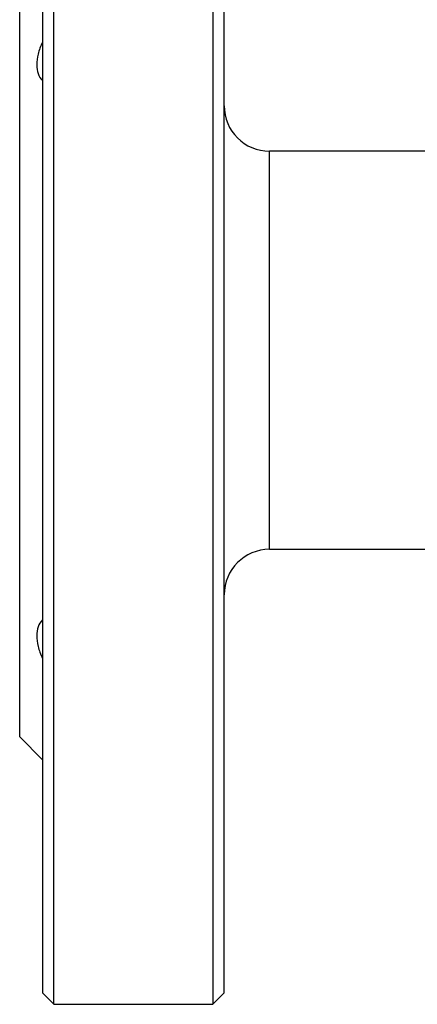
# Model space of a CAD drawing. Header units: millimetres. Extents: x -80 to 160, y -58 to 80.
# Tile 1 of 5: x -80 to -45, y -58 to 29. Entities that reach past the tile are written whole.
import ezdxf

# ---------------------------------------------------------------- set-up
doc = ezdxf.new("R2010")
doc.units = ezdxf.units.MM

msp = doc.modelspace()

# ---------------------------------------------------------------- linework, layer by layer
at = {"color": 7, "linetype": 'Continuous', "lineweight": 25}
for p, q in [((-77, -57.5), (-77, 57.5)), ((-63, 57.5), (-63, -57.5)), ((-78, 56.5), (-78, -56.5)), ((-62, -56.5), (-62, 56.5)), ((-80, -34), (-80, 34)), ((-40.9, 17.5), (-58, 17.5)), ((-58, -17.5), (-40.9, -17.5)), ((-80, -34), (-78, -36)), ((-78, -56.5), (-77, -57.5)), ((-63, -57.5), (-62, -56.5)), ((-77, -57.5), (-63, -57.5))]:
    msp.add_line(p, q, dxfattribs=at)
at = {"color": 1, "linetype": 'Continuous', "lineweight": 25}
msp.add_line((-58, -17.5), (-58, 17.5), dxfattribs=at)
at = {"color": 7, "linetype": 'Continuous', "lineweight": 25}
for centre, start, end in [((-58, 21.5), 180, 270), ((-58, -21.5), 90, 180)]:
    msp.add_arc(centre, 4, start, end, dxfattribs=at)
for points in [[(-78, 27.09), (-78.159, 26.731), (-78.287, 26.376), (-78.457, 25.705), (-78.5, 25.39), (-78.5, 24.815), (-78.457, 24.55), (-78.287, 24.081), (-78.159, 23.877), (-78, 23.71)], [(-78, -23.71), (-78.159, -23.877), (-78.287, -24.081), (-78.457, -24.55), (-78.5, -24.815), (-78.5, -25.39), (-78.457, -25.705), (-78.287, -26.376), (-78.159, -26.731), (-78, -27.09)]]:
    msp.add_open_spline(points, degree=3, knots=[0, 0, 0, 0, 0.25, 0.25, 0.5, 0.5, 0.75, 0.75, 1, 1, 1, 1], dxfattribs=at)

doc.saveas('drawing.dxf')
